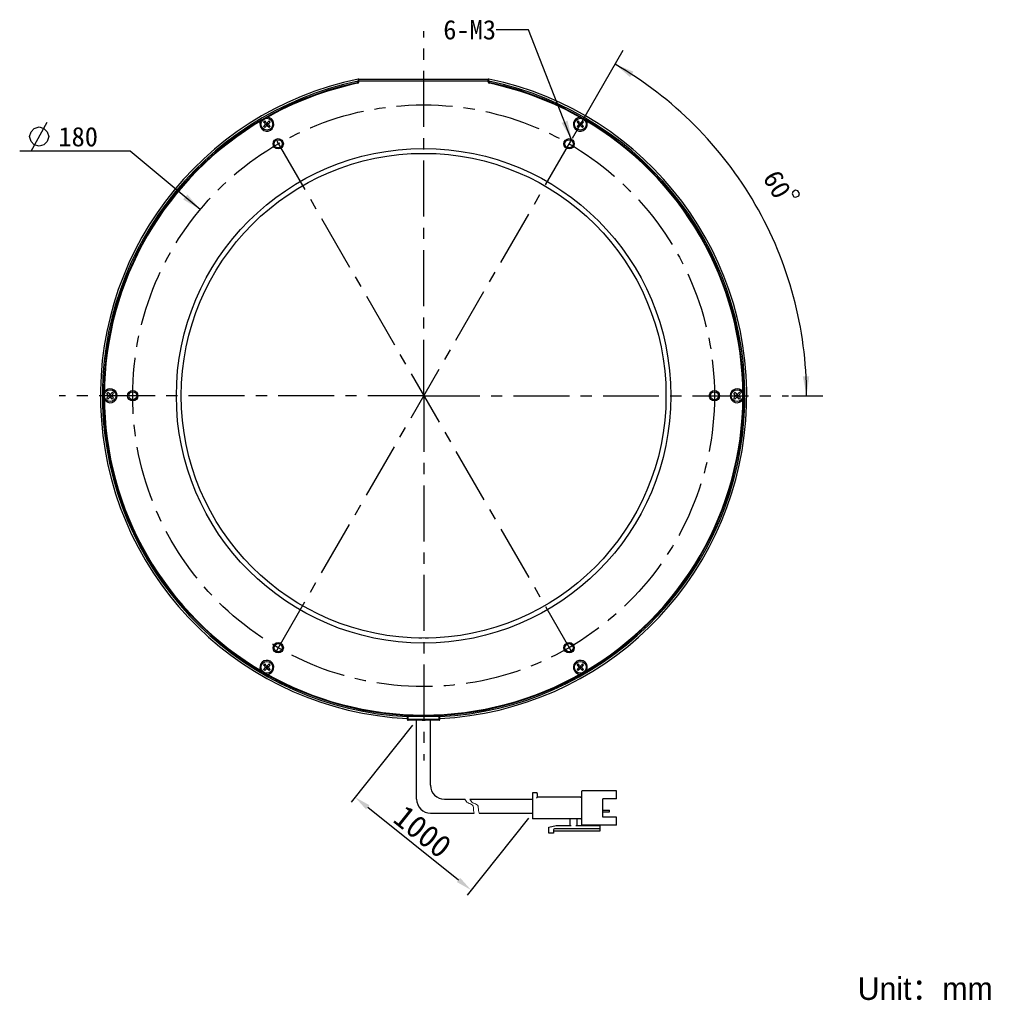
# Model space of a CAD drawing. Header units: millimetres. Extents: x 72 to 224, y 17 to 261.
# Tile 1 of 3: x 72 to 224, y 17 to 168. Entities that reach past the tile are written whole.
import ezdxf
from ezdxf.enums import TextEntityAlignment as Align

# ---------------------------------------------------------------- set-up
doc = ezdxf.new("R2010")
doc.units = ezdxf.units.MM
doc.header["$LTSCALE"] = 23.1
doc.header["$PDMODE"] = 3
doc.header["$PDSIZE"] = 8
doc.linetypes.add('CENTER', pattern=[0.6, 0.375, -0.075, 0.075, -0.075])
doc.layers.get('0').update_dxf_attribs({"linetype": 'CONTINUOUS'})
doc.layers.get('Defpoints').update_dxf_attribs({"linetype": 'CONTINUOUS', "lineweight": 18})
for name, color, linetype in [('00_COMPONENTS', 7, 'CONTINUOUS'), ('50_ALL_DETAILS', 7, 'CONTINUOUS'), ('51__DRAFT_DIMS', 7, 'CONTINUOUS')]:
    doc.layers.add(name, color=color, linetype=linetype)
for name, color, linetype, lineweight in [('标注', 3, 'CONTINUOUS', 25), ('粗实线', 7, 'CONTINUOUS', 30), ('细实线', 7, 'CONTINUOUS', 15)]:
    doc.layers.add(name, color=color, linetype=linetype, lineweight=lineweight)
doc.styles.get("Standard").update_dxf_attribs({"font": 'simfang.ttf'})
doc.dimstyles.new('CST Standard', dxfattribs={"dimtxt": 3.5, "dimasz": 2.5, "dimexe": 1, "dimexo": 1, "dimgap": 0.6, "dimtad": 1, "dimtoh": 1, "dimdsep": 46, "dimtxsty": 'STANDARD', "dimcen": -2.5, "dimdle": 5, "dimadec": 1, "dimazin": 2, "dimtfac": 1, "dimtofl": 0, "dimtmove": 0, "dimatfit": 0, "dimfxl": 1, "dimtolj": 1, "dimarcsym": 0})
doc.dimstyles.new('DIMSTYLE_1', dxfattribs={"dimtxt": 3, "dimasz": 3, "dimexe": 2.5, "dimexo": 0.5, "dimgap": 3, "dimtad": 1, "dimdec": 1, "dimlfac": 2, "dimdsep": 46, "dimtxsty": 'STANDARD', "dimblk": '_FILLED', "dimblk1": '_FILLED', "dimblk2": '_FILLED', "dimcen": 0.09, "dimclrt": 3, "dimazin": 2, "dimtp": 0.5, "dimtm": 0.5, "dimtfac": 1, "dimtdec": -1, "dimtofl": 0, "dimtmove": 0, "dimatfit": 3, "dimldrblk": '_FILLED', "dimfxl": 1, "dimtolj": 1, "dimarcsym": 0})
doc.dimstyles.new('DIMSTYLE_4', dxfattribs={"dimtxt": 3, "dimasz": 3, "dimexe": 2.5, "dimexo": 0.5, "dimtad": 1, "dimdsep": 46, "dimtxsty": 'STANDARD', "dimblk": '_FILLED', "dimblk1": '_FILLED', "dimblk2": '_FILLED', "dimcen": 0.09, "dimclrt": 3, "dimazin": 2, "dimtp": 0.3, "dimtm": 0.3, "dimtfac": 1, "dimtofl": 0, "dimtmove": 0, "dimatfit": 1, "dimldrblk": '_FILLED', "dimfxl": 1, "dimtolj": 1, "dimarcsym": 0})
doc.dimstyles.get("Standard").update_dxf_attribs({"dimtxt": 3, "dimasz": 3, "dimexe": 2.5, "dimexo": 0.5, "dimtad": 1, "dimdsep": 46, "dimtxsty": 'STANDARD', "dimblk": '_FILLED', "dimblk1": '_FILLED', "dimblk2": '_FILLED', "dimcen": 0.09, "dimclrt": 3, "dimazin": 2, "dimtol": 1, "dimtp": 0.01, "dimtm": 0.01, "dimtfac": 1, "dimtofl": 0, "dimtmove": 0, "dimatfit": 3, "dimldrblk": '_FILLED', "dimfxl": 1, "dimtolj": 1, "dimarcsym": 0})

# ---------------------------------------------------------------- blocks, each defined once
blk = doc.blocks.new('*D1')
at = {"layer": '51__DRAFT_DIMS', "color": 4}
for p, q in [((157.49, 150.07), (165.34, 163.67)), ((191.41, 110.23), (196.2, 110.23))]:
    blk.add_line(p, q, dxfattribs=at)
for start, end in [(30, 60), (0, 30)]:
    blk.add_arc((134.49, 110.23), 59.21, start, end, dxfattribs=at)
for points in [[(166.91, 160.37), (164.09, 161.51), (166.39, 159.52)], [(193.12, 113.22), (193.7, 110.23), (194.12, 113.24)]]:
    blk.add_solid(points, dxfattribs=at)
at = {"layer": '51__DRAFT_DIMS', "color": 3}
blk.add_text('60', height=3, rotation=-60, dxfattribs=at).set_placement((187.86, 142.2), align=Align.CENTER)
blk = doc.blocks.new('_FILLED')
at = {"color": 0, "linetype": 'ByBlock'}
blk.add_solid([(0, 0), (-1, 0.167), (-1, -0.167)], dxfattribs=at)
blk = doc.blocks.new('*D5')
at = {"layer": '51__DRAFT_DIMS', "color": 4}
for p, q in [((85.57, 148.06), (71.96, 148.06)), ((89.07, 148.06), (85.57, 148.06)), ((99.89, 139.05), (89.07, 148.06))]:
    blk.add_line(p, q, dxfattribs=at)
at = {"layer": '51__DRAFT_DIMS', "color": 4, "xscale": 3, "yscale": 3, "zscale": 3, "rotation": 320.1819124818}
blk.add_blockref('_FILLED', (99.89, 139.05), dxfattribs=at)
at = {"layer": '51__DRAFT_DIMS', "color": 3}
blk.add_text('180', height=3, dxfattribs=at).set_placement((84.07, 148.81), align=Align.RIGHT)
blk = doc.blocks.new('*D8')
at = {"layer": 'Defpoints', "color": 0}
for p in [(133.37, 60.03), (151.32, 45.67), (141.8, 33.77)]:
    blk.add_point(p, dxfattribs=at)
at = {"layer": '标注', "color": 0, "linetype": 'Continuous', "lineweight": -2, "ltscale": 3}
for p, q in [((132.75, 59.25), (123.23, 47.35)), ((150.7, 44.89), (141.18, 32.99))]:
    blk.add_line(p, q, dxfattribs=at)
at = {"layer": '标注', "color": 9, "linetype": 'Continuous', "lineweight": -2, "ltscale": 3}
blk.add_line((125.81, 46.57), (139.85, 35.34), dxfattribs=at)
at = {"layer": '标注', "color": 9}
for points in [[(126.07, 46.9), (125.54, 46.25), (123.85, 48.13)], [(139.59, 35.01), (140.11, 35.66), (141.8, 33.77)]]:
    blk.add_solid(points, dxfattribs=at)
at = {"layer": '标注', "color": 7, "insert": (134.31, 42.81), "char_height": 3.5, "attachment_point": 5, "rotation": 321.3402}
blk.add_mtext('\\A1;1000{}{{\\H0.7x;}{}}', dxfattribs=at)

msp = doc.modelspace()

# ---------------------------------------------------------------- linework, layer by layer
msp.add_line((134.2131, 60.0313), (134.6911, 60.0313))
at = {"layer": '00_COMPONENTS', "color": 7}
for p, q in [((124.3521, 159.2006), (124.3521, 158.8928)), ((124.4521, 159.2006), (124.3521, 159.2006)), ((124.4521, 158.8118), (124.4521, 159.2211)), ((124.4521, 159.2211), (144.4521, 159.2211)), ((124.4521, 158.9211), (144.4521, 158.9211)), ((144.4521, 158.8118), (144.4521, 159.2211)), ((144.5521, 159.2006), (144.4521, 159.2006)), ((144.5521, 158.8928), (144.5521, 159.2006)), ((109.6895, 152.5695), (109.8662, 152.7462)), ((109.9193, 152.3396), (109.6895, 152.5695)), ((110.096, 152.5164), (109.8662, 152.7462)), ((110.0253, 152.2336), (110.2021, 152.4104)), ((110.2021, 151.9947), (110.2021, 152.4725)), ((110.3789, 152.2336), (110.2021, 152.4104)), ((110.538, 152.7462), (110.3082, 152.5164)), ((110.7148, 152.5695), (110.485, 152.3396)), ((110.7148, 152.5695), (110.538, 152.7462)), ((158.1895, 152.5695), (158.3662, 152.7462)), ((158.4193, 152.3396), (158.1895, 152.5695)), ((158.596, 152.5164), (158.3662, 152.7462)), ((158.5253, 152.2336), (158.7021, 152.4104)), ((158.7021, 151.9947), (158.7021, 152.4725)), ((158.8789, 152.2336), (158.7021, 152.4104)), ((159.038, 152.7462), (158.8082, 152.5164)), ((159.2148, 152.5695), (158.985, 152.3396)), ((159.2148, 152.5695), (159.038, 152.7462)), ((109.9193, 152.1275), (109.6895, 151.8977)), ((109.8662, 151.7209), (109.6895, 151.8977)), ((110.096, 151.9507), (109.8662, 151.7209)), ((109.9632, 152.2336), (110.441, 152.2336)), ((110.2021, 152.0568), (110.0253, 152.2336)), ((110.2905, 152.322), (110.1137, 152.1452)), ((110.2905, 152.1452), (110.1137, 152.322)), ((110.2021, 152.0568), (110.3789, 152.2336)), ((110.538, 151.7209), (110.3082, 151.9507)), ((110.7148, 151.8977), (110.485, 152.1275)), ((110.538, 151.7209), (110.7148, 151.8977)), ((158.4193, 152.1275), (158.1895, 151.8977)), ((158.3662, 151.7209), (158.1895, 151.8977)), ((158.596, 151.9507), (158.3662, 151.7209)), ((158.4632, 152.2336), (158.941, 152.2336)), ((158.7021, 152.0568), (158.5253, 152.2336)), ((158.7905, 152.322), (158.6137, 152.1452)), ((158.7905, 152.1452), (158.6137, 152.322)), ((158.7021, 152.0568), (158.8789, 152.2336)), ((159.038, 151.7209), (158.8082, 151.9507)), ((159.2148, 151.8977), (158.985, 152.1275)), ((159.038, 151.7209), (159.2148, 151.8977)), ((85.4395, 110.5672), (85.6162, 110.744)), ((85.6693, 110.3374), (85.4395, 110.5672)), ((85.6693, 110.1253), (85.4395, 109.8955)), ((85.6162, 109.7187), (85.4395, 109.8955)), ((85.846, 110.5142), (85.6162, 110.744)), ((85.846, 109.9485), (85.6162, 109.7187)), ((85.7132, 110.2313), (86.191, 110.2313)), ((85.7753, 110.2313), (85.9521, 110.4081)), ((85.9521, 110.0546), (85.7753, 110.2313)), ((86.0405, 110.3197), (85.8637, 110.143)), ((86.0405, 110.143), (85.8637, 110.3197)), ((85.9521, 109.9924), (85.9521, 110.4703)), ((86.1289, 110.2313), (85.9521, 110.4081)), ((85.9521, 110.0546), (86.1289, 110.2313)), ((86.288, 110.744), (86.0582, 110.5142)), ((86.288, 109.7187), (86.0582, 109.9485)), ((86.4648, 110.5672), (86.235, 110.3374)), ((86.4648, 109.8955), (86.235, 110.1253)), ((86.4648, 110.5672), (86.288, 110.744)), ((86.288, 109.7187), (86.4648, 109.8955)), ((182.4395, 110.5672), (182.6162, 110.744)), ((182.6693, 110.3374), (182.4395, 110.5672)), ((182.6693, 110.1253), (182.4395, 109.8955)), ((182.6162, 109.7187), (182.4395, 109.8955)), ((182.846, 110.5142), (182.6162, 110.744)), ((182.846, 109.9485), (182.6162, 109.7187)), ((182.7132, 110.2313), (183.191, 110.2313)), ((182.7753, 110.2313), (182.9521, 110.4081)), ((182.9521, 110.0546), (182.7753, 110.2313)), ((183.0405, 110.3197), (182.8637, 110.143)), ((183.0405, 110.143), (182.8637, 110.3197)), ((182.9521, 109.9924), (182.9521, 110.4703)), ((183.1289, 110.2313), (182.9521, 110.4081)), ((182.9521, 110.0546), (183.1289, 110.2313)), ((183.288, 110.744), (183.0582, 110.5142)), ((183.288, 109.7187), (183.0582, 109.9485)), ((183.4648, 110.5672), (183.235, 110.3374)), ((183.4648, 109.8955), (183.235, 110.1253)), ((183.4648, 110.5672), (183.288, 110.744)), ((183.288, 109.7187), (183.4648, 109.8955)), ((133.7021, 72.742), (133.7021, 72.7813)), ((133.7022, 72.7813), (134.202, 72.7813)), ((134.2021, 72.742), (134.2021, 72.7813)), ((134.7021, 72.742), (134.7021, 72.7813)), ((134.7022, 72.7813), (135.202, 72.7813)), ((135.2021, 72.742), (135.2021, 72.7813)), ((109.6895, 68.565), (109.8662, 68.7418)), ((109.9193, 68.3352), (109.6895, 68.565)), ((110.096, 68.512), (109.8662, 68.7418)), ((110.538, 68.7418), (110.3082, 68.512)), ((110.7148, 68.565), (110.485, 68.3352)), ((110.7148, 68.565), (110.538, 68.7418)), ((158.1895, 68.565), (158.3662, 68.7418)), ((158.4193, 68.3352), (158.1895, 68.565)), ((158.596, 68.512), (158.3662, 68.7418)), ((159.038, 68.7418), (158.8082, 68.512)), ((159.2148, 68.565), (158.985, 68.3352)), ((159.2148, 68.565), (159.038, 68.7418)), ((109.9193, 68.123), (109.6895, 67.8932)), ((109.8662, 67.7165), (109.6895, 67.8932)), ((110.096, 67.9463), (109.8662, 67.7165)), ((109.9632, 68.2291), (110.441, 68.2291)), ((110.0253, 68.2291), (110.2021, 68.4059)), ((110.2021, 68.0523), (110.0253, 68.2291)), ((110.2905, 68.1407), (110.1137, 68.3175)), ((110.2905, 68.3175), (110.1137, 68.1407)), ((110.2021, 67.9902), (110.2021, 68.468)), ((110.3789, 68.2291), (110.2021, 68.4059)), ((110.2021, 68.0523), (110.3789, 68.2291)), ((110.538, 67.7165), (110.3082, 67.9463)), ((110.7148, 67.8932), (110.485, 68.123)), ((110.538, 67.7165), (110.7148, 67.8932)), ((158.4193, 68.123), (158.1895, 67.8932)), ((158.3662, 67.7165), (158.1895, 67.8932)), ((158.596, 67.9463), (158.3662, 67.7165)), ((158.4632, 68.2291), (158.941, 68.2291)), ((158.5253, 68.2291), (158.7021, 68.4059)), ((158.7021, 68.0523), (158.5253, 68.2291)), ((158.7905, 68.1407), (158.6137, 68.3175)), ((158.7905, 68.3175), (158.6137, 68.1407)), ((158.7021, 67.9902), (158.7021, 68.468)), ((158.8789, 68.2291), (158.7021, 68.4059)), ((158.7021, 68.0523), (158.8789, 68.2291)), ((159.038, 67.7165), (158.8082, 67.9463)), ((159.2148, 67.8932), (158.985, 68.123)), ((159.038, 67.7165), (159.2148, 67.8932)), ((131.9521, 60.1313), (131.9521, 60.9018)), ((136.8521, 60.7813), (132.0521, 60.7813)), ((136.8521, 60.0313), (132.0521, 60.0313)), ((136.9521, 60.1313), (136.9521, 60.9018))]:
    msp.add_line(p, q, dxfattribs=at)
at = {"layer": '00_COMPONENTS', "color": 4}
for p, q in [((136.9521, 60.1313), (131.9521, 60.1313)), ((132.0521, 60.0313), (132.0521, 60.8954)), ((132.0521, 60.6813), (136.9521, 60.6813)), ((136.8521, 60.0313), (136.8521, 60.8954))]:
    msp.add_line(p, q, dxfattribs=at)
at = {"layer": '00_COMPONENTS', "color": 7}
for centre, radius in [((110.2021, 152.2336), 0.9125), ((158.7021, 152.2336), 0.9125), ((111.9521, 149.2025), 0.8), ((111.9521, 149.2025), 0.625), ((156.9521, 149.2025), 0.8), ((156.9521, 149.2025), 0.625), ((134.4521, 110.2313), 38.25), ((134.4521, 110.2313), 37.5), ((85.9521, 110.2313), 0.9125), ((89.4521, 110.2313), 0.8), ((89.4521, 110.2313), 0.625), ((179.4521, 110.2313), 0.8), ((179.4521, 110.2313), 0.625), ((182.9521, 110.2313), 0.9125), ((111.9521, 71.2602), 0.8), ((111.9521, 71.2602), 0.625), ((156.9521, 71.2602), 0.8), ((156.9521, 71.2602), 0.625), ((110.2021, 68.2291), 0.9125), ((158.7021, 68.2291), 0.9125)]:
    msp.add_circle(centre, radius, dxfattribs=at)
for centre, radius, start, end in [((134.4524, 110.2345), 50.0004, 101.655037, 267.133824), ((134.4524, 110.2345), 49.7, 101.72597, 267.116324), ((134.4521, 110.2313), 49.5, 102.007528, 267.105042), ((134.4521, 110.2313), 49.4, 101.914108, 119.865875), ((124.1021, 158.8928), 0.25, 282.007528, 0.349692), ((124.2021, 158.8118), 0.25, 281.914108, 360), ((134.4524, 110.2345), 49.9999, 272.865429, 78.345696), ((134.4524, 110.2345), 49.7, 272.882923, 78.274766), ((134.4521, 110.2313), 49.5, 272.894958, 77.992472), ((144.7021, 158.8118), 0.25, 180, 258.085892), ((144.8021, 158.8928), 0.25, 179.650608, 257.992472), ((134.4521, 110.2313), 49.4, 60.132832, 78.085892), ((134.4521, 110.2313), 49.4, 120.109547, 179.828084), ((110.2021, 152.2336), 1.075, 153.499073, 86.500927), ((109.8132, 152.2336), 0.15, 315, 45), ((110.2021, 152.6225), 0.15, 225, 315), ((110.591, 152.2336), 0.15, 135, 225), ((158.7021, 152.2336), 1.075, 93.499073, 26.500927), ((158.3132, 152.2336), 0.15, 315, 45), ((158.7021, 152.6225), 0.15, 225, 315), ((159.091, 152.2336), 0.15, 135, 225), ((134.4521, 110.2313), 49.4, 0.117564, 59.849155), ((110.2021, 151.8447), 0.15, 45, 135), ((158.7021, 151.8447), 0.15, 45, 135), ((85.9521, 110.2313), 1.075, 213.499073, 146.500927), ((182.9521, 110.2313), 1.075, 33.499073, 326.500927), ((134.4521, 110.2313), 49.4, 180.117564, 239.849155), ((85.5632, 110.2313), 0.15, 315, 45), ((85.9521, 110.6203), 0.15, 225, 315), ((85.9521, 109.8424), 0.15, 45, 135), ((86.341, 110.2313), 0.15, 135, 225), ((134.4521, 110.2313), 49.4, 300.109547, 359.828084), ((182.5632, 110.2313), 0.15, 315, 45), ((182.9521, 110.6203), 0.15, 225, 315), ((182.9521, 109.8424), 0.15, 45, 135), ((183.341, 110.2313), 0.15, 135, 225), ((110.2021, 68.2291), 1.075, 273.499073, 206.500927), ((158.7021, 68.2291), 1.075, 333.499073, 266.500927), ((134.4521, 110.2313), 49.4, 240.132832, 299.865875), ((109.8132, 68.2291), 0.15, 315, 45), ((110.2021, 68.618), 0.15, 225, 315), ((110.2021, 67.8402), 0.15, 45, 135), ((110.591, 68.2291), 0.15, 135, 225), ((158.3132, 68.2291), 0.15, 315, 45), ((158.7021, 68.618), 0.15, 225, 315), ((158.7021, 67.8402), 0.15, 45, 135), ((159.091, 68.2291), 0.15, 135, 225), ((132.0521, 60.1313), 0.1, 180, 270), ((132.0521, 60.6813), 0.1, 90, 172.5), ((136.8521, 60.6813), 0.1, 82.671355, 90), ((136.8521, 60.1313), 0.1, 270, 360)]:
    msp.add_arc(centre, radius, start, end, dxfattribs=at)
at = {"layer": '50_ALL_DETAILS', "color": 1, "linetype": 'CENTER'}
for p, q in [((134.4871, 110.2311), (134.4871, 166.6536)), ((111.7371, 149.6353), (157.2371, 70.827)), ((111.7371, 70.827), (157.2371, 149.6353)), ((134.4871, 110.2311), (78.0646, 110.2311)), ((134.4871, 110.2311), (134.4871, 53.8086)), ((134.4871, 110.2311), (190.9096, 110.2311))]:
    msp.add_line(p, q, dxfattribs=at)
msp.add_circle((134.4521, 110.2313), 45, dxfattribs=at)
at = {"layer": '51__DRAFT_DIMS', "color": 3}
msp.add_line((73.7128, 148.0648), (76.2128, 152.5648), dxfattribs=at)
for points in [[(73.4628, 150.3148), (73.7128, 151.0648), (74.2128, 151.5648), (74.9628, 151.8148), (75.7128, 151.5648), (76.2128, 151.0648), (76.4628, 150.3148), (76.2128, 149.5648), (75.7128, 149.0648), (74.9628, 148.8148), (74.2128, 149.0648), (73.7128, 149.5648), (73.4628, 150.3148)], [(191.9963, 142.0448), (191.5633, 141.7948), (191.4718, 141.4533), (191.7218, 141.0203), (192.0633, 140.9288), (192.4963, 141.1788), (192.5878, 141.5203), (192.3378, 141.9533), (191.9963, 142.0448)]]:
    msp.add_lwpolyline(points, dxfattribs=at)
at = {"layer": '粗实线', "ltscale": 3}
for p, q in [((133.3705, 47.8256), (133.3705, 60.0313)), ((135.5244, 49.9796), (135.5244, 60.0313)), ((137.6784, 47.8256), (140.8518, 47.8256)), ((141.614, 47.8256), (151.3201, 47.8256)), ((135.5244, 45.6717), (142.2763, 45.6717)), ((143.0385, 45.6717), (151.3201, 45.6717))]:
    msp.add_line(p, q, dxfattribs=at)
at = {"layer": '粗实线'}
for p, q in [((151.3201, 48.8308), (151.3201, 44.8101)), ((151.8945, 48.8308), (151.3201, 48.8308)), ((158.8589, 48.9744), (158.8589, 43.9485)), ((164.3156, 49.118), (159.0025, 49.118)), ((164.3156, 47.8974), (164.3156, 49.118)), ((152.038, 48.6872), (152.038, 48.1128)), ((158.7153, 48.1128), (152.038, 48.1128)), ((164.3156, 47.8974), (162.1616, 47.8974)), ((162.1616, 45.0255), (162.1616, 47.8974)), ((162.1616, 46.1029), (163.1524, 46.1029)), ((162.1616, 45.8512), (163.1524, 45.8512)), ((163.2242, 45.923), (163.2242, 46.0311)), ((158.7153, 44.8101), (151.3201, 44.8101)), ((157.1357, 43.7331), (157.1357, 44.6665)), ((158.1409, 44.6665), (158.1409, 43.7331)), ((164.3156, 45.0255), (162.1616, 45.0255)), ((164.3156, 43.8049), (164.3156, 45.0255)), ((153.833, 43.5177), (154.9818, 43.7331)), ((153.833, 42.5843), (153.833, 43.5177)), ((154.551, 43.0869), (154.551, 42.5843)), ((161.7308, 42.8715), (154.551, 42.8715)), ((161.7308, 43.2305), (154.6946, 43.2305)), ((154.9818, 43.7331), (157.2793, 43.7331)), ((157.9973, 43.7331), (161.7308, 43.7331)), ((164.3156, 43.8049), (159.0025, 43.8049)), ((160.8692, 43.7331), (160.8692, 43.8049)), ((161.7308, 43.8049), (161.7308, 42.8715)), ((154.551, 42.5843), (153.833, 42.5843))]:
    msp.add_line(p, q, dxfattribs=at)
at = {"layer": '粗实线', "ltscale": 3}
for centre in [(137.6784, 49.9796), (135.5244, 47.8256)]:
    msp.add_arc(centre, 2.154, 180, 270, dxfattribs=at)
at = {"layer": '粗实线'}
for centre, radius, start, end in [((151.8945, 48.6872), 0.1436, 0, 90), ((159.0025, 48.9744), 0.1436, 90, 180), ((158.7153, 48.2564), 0.1436, 270, 0), ((163.1524, 46.0311), 0.0718, 0, 90), ((163.1524, 45.923), 0.0718, 270, 0), ((156.9921, 44.6665), 0.1436, 0, 90), ((158.2845, 44.6665), 0.1436, 90, 180), ((158.7153, 44.6665), 0.1436, 0, 90), ((154.6946, 43.0869), 0.1436, 90, 180), ((159.0025, 43.9485), 0.1436, 180, 270)]:
    msp.add_arc(centre, radius, start, end, dxfattribs=at)
msp.add_open_spline([(152.038, 48.1128), (152.0361, 48.1109), (152.0294, 48.1042), (152.016, 48.0908), (151.9966, 48.0713), (151.9733, 48.0481), (151.9478, 48.0225), (151.9212, 47.996), (151.9034, 47.9781), (151.8945, 47.9692)], degree=3, knots=[0, 0, 0, 0, 132.44496021, 469.29186831, 937.59263349, 1489.92739949, 2093.19286428, 2719.61557646, 3341.62114333, 3341.62114333, 3341.62114333, 3341.62114333], dxfattribs=at)
at = {"layer": '细实线', "ltscale": 3}
for points, knots in [([(140.8518, 47.8256), (140.9382, 47.587), (141.2301, 47.2049), (142.2057, 47.0118), (142.1352, 46.2136), (142.2332, 45.8007), (142.2763, 45.6717)], [0, 0, 0, 0, 610.83119015, 1204.5829362, 1830.46368675, 2133.90260583, 2133.90260583, 2133.90260583, 2133.90260583]), ([(141.614, 47.8256), (141.7005, 47.587), (141.9923, 47.2049), (142.9679, 47.0118), (142.8974, 46.2136), (142.9954, 45.8007), (143.0385, 45.6717)], [0, 0, 0, 0, 609.2601643, 1201.48481194, 1825.75582997, 2128.41432004, 2128.41432004, 2128.41432004, 2128.41432004])]:
    msp.add_open_spline(points, degree=3, knots=knots, dxfattribs=at)

# ---------------------------------------------------------------- texts
at = {"insert": (201.6117, 20.2768), "char_height": 3.5, "width": 66.074441, "attachment_point": 1}
msp.add_mtext('{\\fFZLanTingHei-R-GBK|b0|i0|c134|p2;Unit：mm}', dxfattribs=at)
at = {"layer": '50_ALL_DETAILS', "color": 3}
msp.add_text('6-M3', height=3, dxfattribs=at).set_placement((145.6579, 165.3507), align=Align.RIGHT)

# ---------------------------------------------------------------- dimensions: what is measured, and where the dimension line sits
at = {"layer": '51__DRAFT_DIMS', "color": 4}
dim = msp.add_angular_dim_2l(base=(185.7656, 139.8368), line1=((190.3175, 110.2311), (190.9096, 110.2311)), line2=((156.941, 149.1225), (157.2371, 149.6353)), dimstyle='DIMSTYLE_1', dxfattribs=at)
dim.commit()
dim.dimension.update_dxf_attribs({"geometry": '*D1', "text_midpoint": (185.2946, 140.6379), "dimtype": 162})
dim = msp.add_diameter_dim_2p(p1=(99.8884, 139.0472), p2=(169.0158, 81.4155), text='%%c<>', dimstyle='DIMSTYLE_4', override={"dimtih": 1, "dimtoh": 1, "dimpost": '<>'}, dxfattribs=at)
dim.commit()
dim.dimension.update_dxf_attribs({"geometry": '*D5', "text_midpoint": (80.7675, 150.3148), "dimtype": 163})
at = {"layer": '标注', "color": 9, "ltscale": 3}
dim = msp.add_linear_dim(base=(141.8027, 33.7749), p1=(133.3705, 60.0313), p2=(151.3201, 45.6717), angle=321.340192, text='1000{}{{\\H0.7x;}{}}', dimstyle='CST Standard', override={"dimlfac": 2, "dimclrd": 9, "dimclrt": 7}, dxfattribs=at)
dim.commit()
dim.dimension.update_dxf_attribs({"geometry": '*D8', "text_midpoint": (134.3084, 42.8054)})

# ---------------------------------------------------------------- leaders
at = {"layer": '50_ALL_DETAILS', "color": 4}
msp.add_leader([(157.3564, 149.8342), (150.6579, 166.8507), (145.6579, 166.8507)], dimstyle='STANDARD', override={"dimtad": 0}, dxfattribs=at)

doc.saveas('drawing.dxf')
